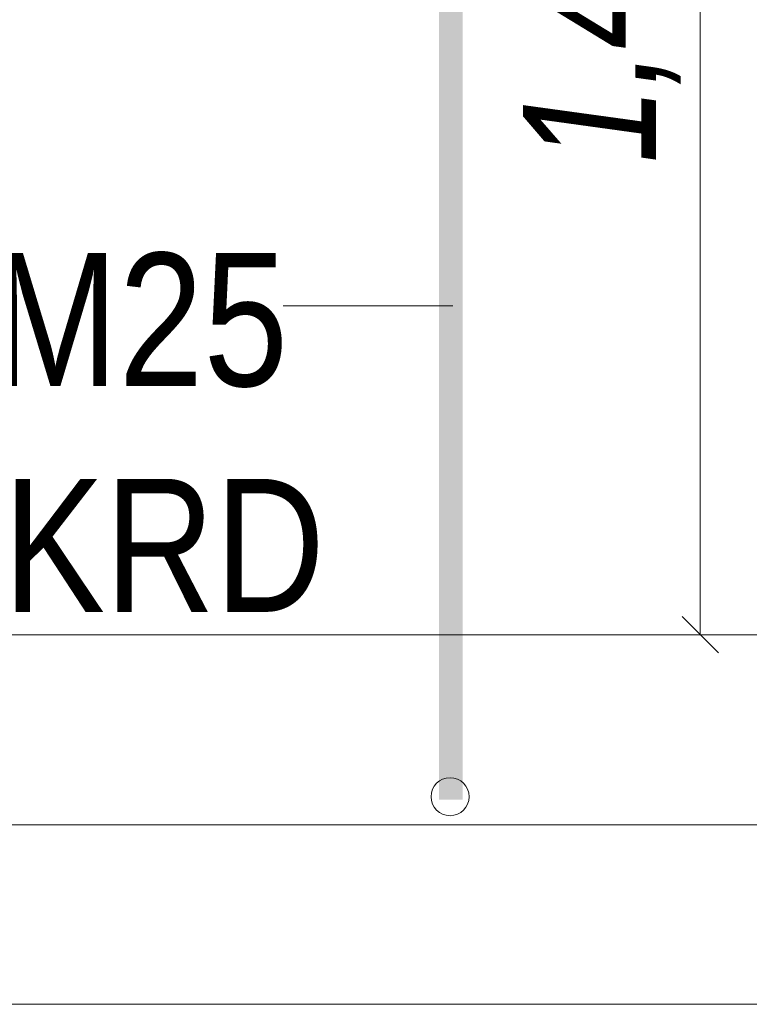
# Model space of a CAD drawing. Extents: x -620 to 300, y 62 to 1162.
# Tile 250 of 256: x 231.81 to 239.48, y 862.37 to 872.73. Entities that reach past the tile are written whole.
import ezdxf
from ezdxf.lldxf.tags import DXFTag

# ---------------------------------------------------------------- set-up
doc = ezdxf.new("R2010")
doc.units = 0
doc.layers.get('0').update_dxf_attribs({"lineweight": 13})
for name, color, linetype, lineweight, true_color in [('E_Aussparung Bemaßung-A06G955D8I', 5, 'Continuous', 9, 0x0000ff), ('E_Betonbaudose', 1, 'Continuous', 13, 0xff0000), ('E_Detail_Beschriftung', 7, 'Continuous', 13, 0x009900)]:
    doc.layers.add(name, color=color, linetype=linetype, lineweight=lineweight, true_color=true_color)
doc.layers.add('E_Detail_Linie_Text_Bem', color=7, linetype='Continuous', lineweight=13)
doc.styles.get("Standard").update_dxf_attribs({"font": 'ARIALN.TTF'})
tags = doc.linetypes.add('fein_strichliert-A06G955H8I', pattern=[4, 1, -2, 1]).pattern_tags.tags
tags[8:9] = [DXFTag(74, 4), DXFTag(75, 0), DXFTag(340, '0'), DXFTag(46, 0.0), DXFTag(50, 0.0), DXFTag(44, 0.0), DXFTag(45, 0.0)]
tags[6:7] = [DXFTag(74, 4), DXFTag(75, 0), DXFTag(340, '0'), DXFTag(46, 0.0), DXFTag(50, 0.0), DXFTag(44, 0.0), DXFTag(45, 0.0)]
tags[4:5] = [DXFTag(74, 4), DXFTag(75, 0), DXFTag(340, '0'), DXFTag(46, 0.0), DXFTag(50, 0.0), DXFTag(44, 0.0), DXFTag(45, 0.0)]

# ---------------------------------------------------------------- blocks, each defined once
blk = doc.blocks.new('Referenz-A06G955I8I')
at = {"layer": 'E_Aussparung Bemaßung-A06G955D8I', "linetype": 'Continuous', "ltscale": 0.13}
for p, q in [((238.968, 880.261), (238.968, 866.261)), ((239.159, 866.07), (238.777, 866.452)), ((239.268, 866.261), (238.468, 866.261))]:
    blk.add_line(p, q, dxfattribs=at)
at = {"layer": 'E_Betonbaudose', "linetype": 'Continuous', "ltscale": 0.13}
blk.add_circle((236.336, 864.557), 0.2, dxfattribs=at)
at = {"layer": 'E_Detail_Linie_Text_Bem', "color": 0, "linetype": 'Continuous', "ltscale": 0.13}
blk.add_line((234.58, 869.724), (236.365, 869.724), dxfattribs=at)
at = {"layer": 'E_Detail_Linie_Text_Bem', "linetype": 'Continuous', "ltscale": 0.13}
for p, q in [((200.901, 866.261), (242.986, 866.261)), ((200.901, 864.261), (244.251, 864.261))]:
    blk.add_line(p, q, dxfattribs=at)
at = {"layer": 'E_Detail_Linie_Text_Bem', "linetype": 'fein_strichliert-A06G955H8I', "ltscale": 0.65}
blk.add_line((192.885, 862.372), (252.628, 862.372), dxfattribs=at)
at = {"layer": 'E_Detail_Linie_Text_Bem', "linetype": 'Continuous', "ltscale": 0.13}
blk.add_solid([(236.47, 880.31), (236.47, 864.526), (236.22, 880.309), (236.22, 864.526)], dxfattribs=at)
at = {"layer": 'E_Aussparung Bemaßung-A06G955D8I', "linetype": 'Continuous', "ltscale": 0.13, "insert": (237.102, 871.225), "char_height": 1.4, "attachment_point": 1, "rotation": 90}
blk.add_mtext('{\\W0.9;\\fArial Narrow|b0|i1;1,40 }', dxfattribs=at)
at = {"layer": 'E_Detail_Beschriftung', "linetype": 'Continuous', "ltscale": 0.13, "char_height": 1.4, "attachment_point": 1}
for s, insert in [('{\\fArial Narrow;Leerrohr M25}', (225.007, 870.279)), ('{\\fArial Narrow;OKFF = +0,20m OKRD}', (218.441, 867.902))]:
    blk.add_mtext(s, dxfattribs=dict(at, insert=insert))

msp = doc.modelspace()

# ---------------------------------------------------------------- block references
at = {"color": 8, "lineweight": 25, "ltscale": 0.25, "true_color": 0x808080}
msp.add_blockref('Referenz-A06G955I8I', (0, 0), dxfattribs=at)

doc.saveas('drawing.dxf')
